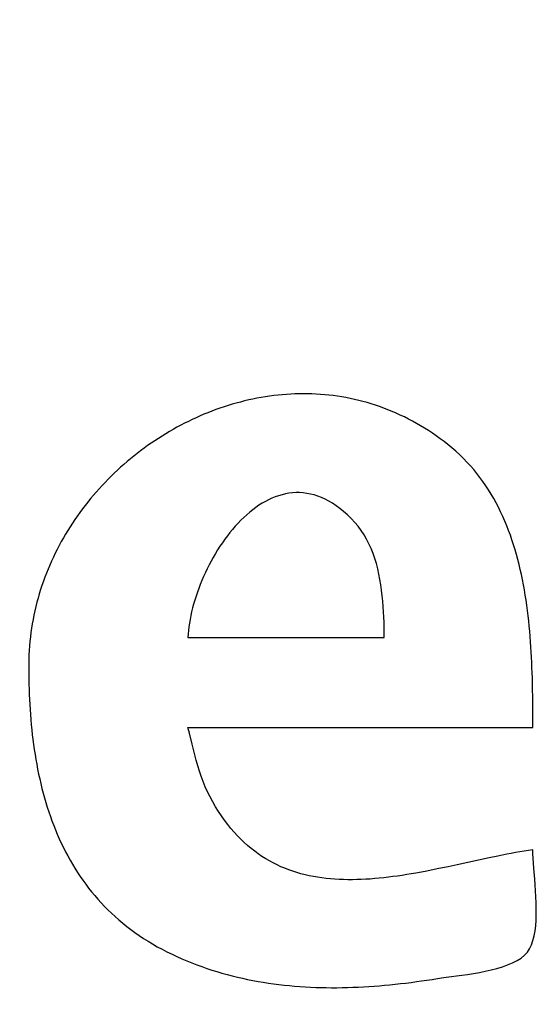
# Model space of a CAD drawing. Header units: inches. Extents: x 0 to 16, y 0 to 10.
# Tile 12 of 37: x 13.8311 to 13.873, y 1.3066 to 1.3865. Entities that reach past the tile are written whole.
import ezdxf

# ---------------------------------------------------------------- set-up
doc = ezdxf.new("R2010")
doc.units = ezdxf.units.IN
doc.header["$LTSCALE"] = 0.935
doc.header["$MEASUREMENT"] = 0
doc.layers.get('0').update_dxf_attribs({"linetype": 'CONTINUOUS'})
doc.styles.get("Standard").update_dxf_attribs({"font": 'txt', "width": 0.8})
doc.dimstyles.new('DIMSTYLE_2', dxfattribs={"dimtxt": 0.15625, "dimasz": 0.1875, "dimexe": 0.125, "dimexo": 0.0625, "dimgap": 0.039062, "dimtad": 0, "dimtih": 1, "dimtoh": 1, "dimlfac": 15.384615, "dimzin": 4, "dimdsep": 46, "dimtxsty": 'Standard', "dimblk": '_FILLED', "dimblk1": '_FILLED', "dimblk2": '_FILLED', "dimcen": 0.09, "dimazin": 1, "dimtfac": 1, "dimtofl": 0, "dimtmove": 0, "dimatfit": 3, "dimldrblk": '_FILLED', "dimfxl": 1, "dimtolj": 1, "dimtzin": 4, "dimarcsym": 0})

# ---------------------------------------------------------------- blocks, each defined once
blk = doc.blocks.new('*D15')
at = {"color": 2, "linetype": 'Continuous', "transparency": 16777216}
for p, q in [((11.642287, 3.476562), (11.669905, 3.476562)), ((11.669905, 3.476562), (11.750162, 2.931354)), ((11.750162, 2.931354), (13.157797, 2.931354))]:
    blk.add_line(p, q, dxfattribs=at)
at = {"color": 2, "linetype": 'Continuous', "transparency": 16777216, "insert": (13.235922, 3.009479), "char_height": 0.15625, "width": 0.625, "attachment_point": 1, "line_spacing_factor": 0.9}
blk.add_mtext('34.12', dxfattribs=at)
blk = doc.blocks.new('_FILLED')
at = {"color": 0, "linetype": 'ByBlock'}
blk.add_solid([(0, 0), (-1, 0.16667), (-1, -0.16667)], dxfattribs=at)
blk = doc.blocks.new('*D17')
at = {"color": 2, "linetype": 'Continuous', "transparency": 16777216}
for p, q in [((11.439206, 3.507892), (11.731472, 3.507892)), ((11.731472, 3.507892), (11.773876, 3.172824)), ((11.773876, 3.172824), (13.157797, 3.172824))]:
    blk.add_line(p, q, dxfattribs=at)
at = {"color": 2, "linetype": 'Continuous', "transparency": 16777216, "insert": (13.235922, 3.250949), "char_height": 0.15625, "width": 0.625, "attachment_point": 1, "line_spacing_factor": 0.9}
blk.add_mtext('34.60', dxfattribs=at)
blk = doc.blocks.new('*D18')
at = {"color": 2, "linetype": 'Continuous', "transparency": 16777216}
for p, q in [((11.332368, 3.51328), (11.476226, 3.874072)), ((11.476226, 3.874072), (13.157797, 3.874072)), ((11.271035, 3.51328), (11.332368, 3.51328))]:
    blk.add_line(p, q, dxfattribs=at)
at = {"color": 2, "linetype": 'Continuous', "transparency": 16777216, "insert": (13.235922, 3.952197), "char_height": 0.15625, "width": 0.625, "attachment_point": 1, "line_spacing_factor": 0.9}
blk.add_mtext('34.69', dxfattribs=at)
blk = doc.blocks.new('*D19')
at = {"color": 2, "linetype": 'Continuous', "transparency": 16777216}
blk.add_line((11.858911, 3.509591), (13.157797, 3.509591), dxfattribs=at)
at = {"color": 2, "linetype": 'Continuous', "transparency": 16777216, "insert": (13.235922, 3.587716), "char_height": 0.15625, "width": 0.625, "attachment_point": 1, "line_spacing_factor": 0.9}
blk.add_mtext('34.63', dxfattribs=at)

msp = doc.modelspace()

# ---------------------------------------------------------------- linework, layer by layer
at = {"color": 2, "linetype": 'Continuous'}
for p, q in [((13.850023, 1.355698), (13.849686, 1.355624)), ((13.850362, 1.355766), (13.850023, 1.355698)), ((13.850702, 1.355828), (13.850362, 1.355766)), ((13.851043, 1.355885), (13.850702, 1.355828)), ((13.851384, 1.355935), (13.851043, 1.355885)), ((13.851726, 1.35598), (13.851384, 1.355935)), ((13.852069, 1.35602), (13.851726, 1.35598)), ((13.852412, 1.356053), (13.852069, 1.35602)), ((13.852756, 1.35608), (13.852412, 1.356053)), ((13.853101, 1.356102), (13.852756, 1.35608)), ((13.853445, 1.356117), (13.853101, 1.356102)), ((13.853791, 1.356127), (13.853445, 1.356117)), ((13.854136, 1.35613), (13.853791, 1.356127)), ((13.854482, 1.356127), (13.854136, 1.35613)), ((13.854827, 1.356118), (13.854482, 1.356127)), ((13.855173, 1.356103), (13.854827, 1.356118)), ((13.855519, 1.356081), (13.855173, 1.356103)), ((13.855865, 1.356053), (13.855519, 1.356081)), ((13.85621, 1.356018), (13.855865, 1.356053)), ((13.856556, 1.355977), (13.85621, 1.356018)), ((13.856901, 1.35593), (13.856556, 1.355977)), ((13.857245, 1.355876), (13.856901, 1.35593)), ((13.85759, 1.355815), (13.857245, 1.355876)), ((13.857934, 1.355748), (13.85759, 1.355815)), ((13.858277, 1.355674), (13.857934, 1.355748)), ((13.847355, 1.354958), (13.847028, 1.354842)), ((13.847684, 1.355069), (13.847355, 1.354958)), ((13.848014, 1.355175), (13.847684, 1.355069)), ((13.848346, 1.355276), (13.848014, 1.355175)), ((13.848679, 1.355371), (13.848346, 1.355276)), ((13.849013, 1.355461), (13.848679, 1.355371)), ((13.849349, 1.355545), (13.849013, 1.355461)), ((13.849686, 1.355624), (13.849349, 1.355545)), ((13.85862, 1.355593), (13.858277, 1.355674)), ((13.858962, 1.355506), (13.85862, 1.355593)), ((13.859303, 1.355411), (13.858962, 1.355506)), ((13.859643, 1.35531), (13.859303, 1.355411)), ((13.859983, 1.355202), (13.859643, 1.35531)), ((13.860322, 1.355086), (13.859983, 1.355202)), ((13.860659, 1.354964), (13.860322, 1.355086)), ((13.860996, 1.354835), (13.860659, 1.354964)), ((13.845417, 1.354184), (13.845101, 1.354038)), ((13.845736, 1.354326), (13.845417, 1.354184)), ((13.846056, 1.354462), (13.845736, 1.354326)), ((13.846378, 1.354594), (13.846056, 1.354462)), ((13.846702, 1.354721), (13.846378, 1.354594)), ((13.847028, 1.354842), (13.846702, 1.354721)), ((13.861331, 1.354698), (13.860996, 1.354835)), ((13.861665, 1.354554), (13.861331, 1.354698)), ((13.861998, 1.354403), (13.861665, 1.354554)), ((13.86233, 1.354245), (13.861998, 1.354403)), ((13.86266, 1.354079), (13.86233, 1.354245)), ((13.843855, 1.353405), (13.84355, 1.353234)), ((13.844163, 1.35357), (13.843855, 1.353405)), ((13.844474, 1.353731), (13.844163, 1.35357)), ((13.844786, 1.353887), (13.844474, 1.353731)), ((13.845101, 1.354038), (13.844786, 1.353887)), ((13.862988, 1.353906), (13.86266, 1.354079)), ((13.863315, 1.353726), (13.862988, 1.353906)), ((13.863641, 1.353538), (13.863315, 1.353726)), ((13.863964, 1.353342), (13.863641, 1.353538)), ((13.864286, 1.353139), (13.863964, 1.353342)), ((13.842351, 1.352509), (13.842057, 1.352316)), ((13.842647, 1.352697), (13.842351, 1.352509)), ((13.842945, 1.35288), (13.842647, 1.352697)), ((13.843246, 1.35306), (13.842945, 1.35288)), ((13.84355, 1.353234), (13.843246, 1.35306)), ((13.864606, 1.352928), (13.864286, 1.353139)), ((13.864925, 1.35271), (13.864606, 1.352928)), ((13.865241, 1.352483), (13.864925, 1.35271)), ((13.841194, 1.351712), (13.840912, 1.351503)), ((13.841479, 1.351918), (13.841194, 1.351712)), ((13.841767, 1.352119), (13.841479, 1.351918)), ((13.842057, 1.352316), (13.841767, 1.352119)), ((13.865555, 1.35225), (13.865241, 1.352483)), ((13.865867, 1.352008), (13.865555, 1.35225)), ((13.866198, 1.351738), (13.865867, 1.352008)), ((13.866518, 1.351461), (13.866198, 1.351738)), ((13.840357, 1.351071), (13.840084, 1.350849)), ((13.840633, 1.351289), (13.840357, 1.351071)), ((13.840912, 1.351503), (13.840633, 1.351289)), ((13.866828, 1.351177), (13.866518, 1.351461)), ((13.867127, 1.350886), (13.866828, 1.351177)), ((13.839284, 1.350159), (13.839024, 1.349921)), ((13.839547, 1.350393), (13.839284, 1.350159)), ((13.839814, 1.350623), (13.839547, 1.350393)), ((13.840084, 1.350849), (13.839814, 1.350623)), ((13.867416, 1.350588), (13.867127, 1.350886)), ((13.867695, 1.350283), (13.867416, 1.350588)), ((13.867964, 1.349972), (13.867695, 1.350283)), ((13.838515, 1.349434), (13.838265, 1.349185)), ((13.838768, 1.349679), (13.838515, 1.349434)), ((13.839024, 1.349921), (13.838768, 1.349679)), ((13.868224, 1.349655), (13.867964, 1.349972)), ((13.868474, 1.349331), (13.868224, 1.349655)), ((13.868714, 1.349002), (13.868474, 1.349331)), ((13.837777, 1.348676), (13.837539, 1.348416)), ((13.838019, 1.348932), (13.837777, 1.348676)), ((13.838265, 1.349185), (13.838019, 1.348932)), ((13.868946, 1.348667), (13.868714, 1.349002)), ((13.869168, 1.348326), (13.868946, 1.348667)), ((13.837074, 1.347886), (13.836848, 1.347616)), ((13.837305, 1.348153), (13.837074, 1.347886)), ((13.837539, 1.348416), (13.837305, 1.348153)), ((13.851845, 1.34776), (13.851573, 1.347649)), ((13.852119, 1.347856), (13.851845, 1.34776)), ((13.852396, 1.347937), (13.852119, 1.347856)), ((13.852676, 1.348002), (13.852396, 1.347937)), ((13.852959, 1.348052), (13.852676, 1.348002)), ((13.853243, 1.348086), (13.852959, 1.348052)), ((13.85353, 1.348102), (13.853243, 1.348086)), ((13.853819, 1.348102), (13.85353, 1.348102)), ((13.85411, 1.348083), (13.853819, 1.348102)), ((13.854403, 1.348046), (13.85411, 1.348083)), ((13.854698, 1.347991), (13.854403, 1.348046)), ((13.854994, 1.347916), (13.854698, 1.347991)), ((13.855291, 1.347822), (13.854994, 1.347916)), ((13.855589, 1.347707), (13.855291, 1.347822)), ((13.855889, 1.347572), (13.855589, 1.347707)), ((13.869382, 1.34798), (13.869168, 1.348326)), ((13.869587, 1.347628), (13.869382, 1.34798)), ((13.836407, 1.347065), (13.836193, 1.346785)), ((13.836625, 1.347342), (13.836407, 1.347065)), ((13.836848, 1.347616), (13.836625, 1.347342)), ((13.85052, 1.347073), (13.850265, 1.346898)), ((13.850778, 1.347236), (13.85052, 1.347073)), ((13.85104, 1.347387), (13.850778, 1.347236)), ((13.851305, 1.347525), (13.85104, 1.347387)), ((13.851573, 1.347649), (13.851305, 1.347525)), ((13.856189, 1.347416), (13.855889, 1.347572)), ((13.85649, 1.347238), (13.856189, 1.347416)), ((13.856792, 1.347038), (13.85649, 1.347238)), ((13.857094, 1.346815), (13.856792, 1.347038)), ((13.869784, 1.347272), (13.869587, 1.347628)), ((13.869972, 1.346911), (13.869784, 1.347272)), ((13.870152, 1.346545), (13.869972, 1.346911)), ((13.835777, 1.346215), (13.835576, 1.345925)), ((13.835983, 1.346501), (13.835777, 1.346215)), ((13.836193, 1.346785), (13.835983, 1.346501)), ((13.849525, 1.346305), (13.849286, 1.346086)), ((13.849768, 1.346513), (13.849525, 1.346305)), ((13.850014, 1.346711), (13.849768, 1.346513)), ((13.850265, 1.346898), (13.850014, 1.346711)), ((13.857397, 1.346569), (13.857094, 1.346815)), ((13.8577, 1.3463), (13.857397, 1.346569)), ((13.858003, 1.346006), (13.8577, 1.3463)), ((13.870325, 1.346174), (13.870152, 1.346545)), ((13.870489, 1.3458), (13.870325, 1.346174)), ((13.835187, 1.345336), (13.834999, 1.345037)), ((13.835379, 1.345632), (13.835187, 1.345336)), ((13.835576, 1.345925), (13.835379, 1.345632)), ((13.848598, 1.345374), (13.848378, 1.34512)), ((13.848823, 1.34562), (13.848598, 1.345374)), ((13.849052, 1.345858), (13.848823, 1.34562)), ((13.849286, 1.346086), (13.849052, 1.345858)), ((13.858305, 1.345689), (13.858003, 1.346006)), ((13.858576, 1.345372), (13.858305, 1.345689)), ((13.858826, 1.345039), (13.858576, 1.345372)), ((13.870647, 1.345421), (13.870489, 1.3458)), ((13.870796, 1.345038), (13.870647, 1.345421)), ((13.834816, 1.344736), (13.834638, 1.344431)), ((13.834999, 1.345037), (13.834816, 1.344736)), ((13.847953, 1.344589), (13.847748, 1.344314)), ((13.848163, 1.344858), (13.847953, 1.344589)), ((13.848378, 1.34512), (13.848163, 1.344858)), ((13.859055, 1.344691), (13.858826, 1.345039)), ((13.859265, 1.344328), (13.859055, 1.344691)), ((13.870939, 1.344652), (13.870796, 1.345038)), ((13.871074, 1.344262), (13.870939, 1.344652)), ((13.834296, 1.343813), (13.834132, 1.3435)), ((13.834464, 1.344123), (13.834296, 1.343813)), ((13.834638, 1.344431), (13.834464, 1.344123)), ((13.847355, 1.343744), (13.847167, 1.343451)), ((13.847549, 1.344032), (13.847355, 1.343744)), ((13.847748, 1.344314), (13.847549, 1.344032)), ((13.859457, 1.343951), (13.859265, 1.344328)), ((13.859631, 1.343563), (13.859457, 1.343951)), ((13.871203, 1.343869), (13.871074, 1.344262)), ((13.871325, 1.343473), (13.871203, 1.343869)), ((13.833973, 1.343184), (13.83382, 1.342866)), ((13.834132, 1.3435), (13.833973, 1.343184)), ((13.846985, 1.343153), (13.846809, 1.34285)), ((13.847167, 1.343451), (13.846985, 1.343153)), ((13.859788, 1.343164), (13.859631, 1.343563)), ((13.859929, 1.342755), (13.859788, 1.343164)), ((13.871441, 1.343073), (13.871325, 1.343473)), ((13.87155, 1.342671), (13.871441, 1.343073)), ((13.833528, 1.342222), (13.83339, 1.341896)), ((13.833671, 1.342545), (13.833528, 1.342222)), ((13.83382, 1.342866), (13.833671, 1.342545)), ((13.846476, 1.342235), (13.846318, 1.341922)), ((13.846639, 1.342544), (13.846476, 1.342235)), ((13.846809, 1.34285), (13.846639, 1.342544)), ((13.860055, 1.342339), (13.859929, 1.342755)), ((13.860167, 1.341915), (13.860055, 1.342339)), ((13.871653, 1.342266), (13.87155, 1.342671)), ((13.87175, 1.341859), (13.871653, 1.342266)), ((13.833257, 1.341568), (13.83313, 1.341237)), ((13.83339, 1.341896), (13.833257, 1.341568)), ((13.846168, 1.341607), (13.846024, 1.341291)), ((13.846318, 1.341922), (13.846168, 1.341607)), ((13.860265, 1.341486), (13.860167, 1.341915)), ((13.86035, 1.341053), (13.860265, 1.341486)), ((13.871841, 1.341449), (13.87175, 1.341859)), ((13.871927, 1.341038), (13.871841, 1.341449)), ((13.832891, 1.340569), (13.832781, 1.340231)), ((13.833008, 1.340904), (13.832891, 1.340569)), ((13.83313, 1.341237), (13.833008, 1.340904)), ((13.845756, 1.340653), (13.845633, 1.340334)), ((13.845886, 1.340973), (13.845756, 1.340653)), ((13.846024, 1.341291), (13.845886, 1.340973)), ((13.860424, 1.340616), (13.86035, 1.341053)), ((13.860487, 1.340177), (13.860424, 1.340616)), ((13.872007, 1.340624), (13.871927, 1.341038)), ((13.872082, 1.340209), (13.872007, 1.340624)), ((13.832676, 1.339891), (13.832576, 1.339549)), ((13.832781, 1.340231), (13.832676, 1.339891)), ((13.845518, 1.340014), (13.84541, 1.339695)), ((13.845633, 1.340334), (13.845518, 1.340014)), ((13.86054, 1.339738), (13.860487, 1.340177)), ((13.860584, 1.3393), (13.86054, 1.339738)), ((13.872152, 1.339792), (13.872082, 1.340209)), ((13.872217, 1.339374), (13.872152, 1.339792)), ((13.832483, 1.339205), (13.832395, 1.338859)), ((13.832576, 1.339549), (13.832483, 1.339205)), ((13.845216, 1.33906), (13.845131, 1.338745)), ((13.845309, 1.339377), (13.845216, 1.33906)), ((13.84541, 1.339695), (13.845309, 1.339377)), ((13.860619, 1.338863), (13.860584, 1.3393)), ((13.872278, 1.338955), (13.872217, 1.339374)), ((13.872334, 1.338535), (13.872278, 1.338955)), ((13.832238, 1.338161), (13.832168, 1.337809)), ((13.832313, 1.338511), (13.832238, 1.338161)), ((13.832395, 1.338859), (13.832313, 1.338511)), ((13.844985, 1.338123), (13.844925, 1.337816)), ((13.845054, 1.338432), (13.844985, 1.338123)), ((13.845131, 1.338745), (13.845054, 1.338432)), ((13.860647, 1.338429), (13.860619, 1.338863)), ((13.860668, 1.338), (13.860647, 1.338429)), ((13.872385, 1.338114), (13.872334, 1.338535)), ((13.872432, 1.337692), (13.872385, 1.338114)), ((13.832105, 1.337455), (13.832047, 1.3371)), ((13.832168, 1.337809), (13.832105, 1.337455)), ((13.844873, 1.337514), (13.844829, 1.337216)), ((13.844925, 1.337816), (13.844873, 1.337514)), ((13.860683, 1.337576), (13.860668, 1.338)), ((13.860693, 1.33716), (13.860683, 1.337576)), ((13.872476, 1.33727), (13.872432, 1.337692)), ((13.831996, 1.336743), (13.831952, 1.336384)), ((13.832047, 1.3371), (13.831996, 1.336743)), ((13.844769, 1.336634), (13.844752, 1.336352)), ((13.844795, 1.336922), (13.844769, 1.336634)), ((13.844829, 1.337216), (13.844795, 1.336922)), ((13.860699, 1.336751), (13.860693, 1.33716)), ((13.860701, 1.336352), (13.860699, 1.336751)), ((13.872515, 1.336848), (13.872476, 1.33727)), ((13.872551, 1.336425), (13.872515, 1.336848)), ((13.831913, 1.336023), (13.831882, 1.335661)), ((13.831952, 1.336384), (13.831913, 1.336023)), ((13.844752, 1.336352), (13.860701, 1.336352)), ((13.872583, 1.336003), (13.872551, 1.336425)), ((13.872612, 1.335581), (13.872583, 1.336003)), ((13.831838, 1.334932), (13.831826, 1.334565)), ((13.831856, 1.335297), (13.831838, 1.334932)), ((13.831882, 1.335661), (13.831856, 1.335297)), ((13.872638, 1.33516), (13.872612, 1.335581)), ((13.872661, 1.334739), (13.872638, 1.33516)), ((13.831821, 1.334197), (13.83182, 1.333784)), ((13.831826, 1.334565), (13.831821, 1.334197)), ((13.872681, 1.33432), (13.872661, 1.334739)), ((13.872698, 1.333901), (13.872681, 1.33432)), ((13.83182, 1.333784), (13.831823, 1.333371)), ((13.831823, 1.333371), (13.831828, 1.332959)), ((13.872713, 1.333483), (13.872698, 1.333901)), ((13.872726, 1.333067), (13.872713, 1.333483)), ((13.831828, 1.332959), (13.831836, 1.332547)), ((13.831836, 1.332547), (13.831848, 1.332134)), ((13.872737, 1.332653), (13.872726, 1.333067)), ((13.872746, 1.33224), (13.872737, 1.332653)), ((13.831848, 1.332134), (13.831863, 1.331723)), ((13.831863, 1.331723), (13.831881, 1.331311)), ((13.872759, 1.33142), (13.872746, 1.33224)), ((13.831881, 1.331311), (13.831903, 1.330901)), ((13.872766, 1.33061), (13.872759, 1.33142)), ((13.831903, 1.330901), (13.831929, 1.33049)), ((13.831929, 1.33049), (13.831958, 1.330081)), ((13.87277, 1.329811), (13.872766, 1.33061)), ((13.831958, 1.330081), (13.831991, 1.329673)), ((13.831991, 1.329673), (13.832027, 1.329265)), ((13.872771, 1.329024), (13.87277, 1.329811)), ((13.832027, 1.329265), (13.832068, 1.328858)), ((13.832068, 1.328858), (13.832113, 1.328453)), ((13.844752, 1.329024), (13.872771, 1.329024)), ((13.844866, 1.328579), (13.844752, 1.329024)), ((13.845087, 1.327691), (13.844866, 1.328579)), ((13.832113, 1.328453), (13.832161, 1.328049)), ((13.832161, 1.328049), (13.832214, 1.327646)), ((13.832214, 1.327646), (13.832272, 1.327244)), ((13.832272, 1.327244), (13.832333, 1.326844)), ((13.845199, 1.327249), (13.845087, 1.327691)), ((13.845314, 1.326809), (13.845199, 1.327249)), ((13.832333, 1.326844), (13.8324, 1.326446)), ((13.8324, 1.326446), (13.83247, 1.326049)), ((13.845433, 1.326371), (13.845314, 1.326809)), ((13.845559, 1.325935), (13.845433, 1.326371)), ((13.83247, 1.326049), (13.832546, 1.325654)), ((13.832546, 1.325654), (13.832626, 1.325261)), ((13.845693, 1.325503), (13.845559, 1.325935)), ((13.845837, 1.325073), (13.845693, 1.325503)), ((13.832626, 1.325261), (13.832711, 1.32487)), ((13.832711, 1.32487), (13.832801, 1.324481)), ((13.845993, 1.324648), (13.845837, 1.325073)), ((13.846163, 1.324226), (13.845993, 1.324648)), ((13.832801, 1.324481), (13.832896, 1.324094)), ((13.832896, 1.324094), (13.832996, 1.323709)), ((13.846348, 1.323809), (13.846163, 1.324226)), ((13.84655, 1.323396), (13.846348, 1.323809)), ((13.832996, 1.323709), (13.833102, 1.323327)), ((13.833102, 1.323327), (13.833212, 1.322947)), ((13.833212, 1.322947), (13.833328, 1.322569)), ((13.846771, 1.322989), (13.84655, 1.323396)), ((13.847003, 1.322595), (13.846771, 1.322989)), ((13.833328, 1.322569), (13.83345, 1.322194)), ((13.83345, 1.322194), (13.833577, 1.321822)), ((13.847241, 1.322216), (13.847003, 1.322595)), ((13.847484, 1.321853), (13.847241, 1.322216)), ((13.833577, 1.321822), (13.83371, 1.321453)), ((13.83371, 1.321453), (13.833849, 1.321087)), ((13.847732, 1.321504), (13.847484, 1.321853)), ((13.847985, 1.32117), (13.847732, 1.321504)), ((13.833849, 1.321087), (13.833993, 1.320723)), ((13.833993, 1.320723), (13.834144, 1.320363)), ((13.848243, 1.32085), (13.847985, 1.32117)), ((13.848505, 1.320544), (13.848243, 1.32085)), ((13.848772, 1.320252), (13.848505, 1.320544)), ((13.834144, 1.320363), (13.8343, 1.320006)), ((13.8343, 1.320006), (13.834463, 1.319652)), ((13.849044, 1.319974), (13.848772, 1.320252)), ((13.849321, 1.319709), (13.849044, 1.319974)), ((13.834463, 1.319652), (13.834632, 1.319302)), ((13.834632, 1.319302), (13.834807, 1.318955)), ((13.834807, 1.318955), (13.834989, 1.318612)), ((13.849601, 1.319457), (13.849321, 1.319709)), ((13.849886, 1.319218), (13.849601, 1.319457)), ((13.850175, 1.318991), (13.849886, 1.319218)), ((13.850469, 1.318777), (13.850175, 1.318991)), ((13.871722, 1.31894), (13.871368, 1.318877)), ((13.872073, 1.319), (13.871722, 1.31894)), ((13.872423, 1.319057), (13.872073, 1.319)), ((13.872771, 1.31911), (13.872423, 1.319057)), ((13.872777, 1.318783), (13.872771, 1.31911)), ((13.834989, 1.318612), (13.835177, 1.318272)), ((13.835177, 1.318272), (13.835371, 1.317936)), ((13.850766, 1.318575), (13.850469, 1.318777)), ((13.851067, 1.318385), (13.850766, 1.318575)), ((13.851372, 1.318207), (13.851067, 1.318385)), ((13.85168, 1.318039), (13.851372, 1.318207)), ((13.869207, 1.318448), (13.866626, 1.31789)), ((13.869933, 1.318599), (13.869207, 1.318448)), ((13.870654, 1.318743), (13.869933, 1.318599)), ((13.871012, 1.318811), (13.870654, 1.318743)), ((13.871368, 1.318877), (13.871012, 1.318811)), ((13.872793, 1.318422), (13.872777, 1.318783)), ((13.872819, 1.318032), (13.872793, 1.318422)), ((13.835371, 1.317936), (13.835573, 1.317604)), ((13.835573, 1.317604), (13.835781, 1.317276)), ((13.851992, 1.317883), (13.85168, 1.318039)), ((13.852308, 1.317738), (13.851992, 1.317883)), ((13.852627, 1.317603), (13.852308, 1.317738)), ((13.852949, 1.317479), (13.852627, 1.317603)), ((13.853275, 1.317364), (13.852949, 1.317479)), ((13.853603, 1.317259), (13.853275, 1.317364)), ((13.864013, 1.317354), (13.863265, 1.317217)), ((13.864387, 1.317426), (13.864013, 1.317354)), ((13.864761, 1.3175), (13.864387, 1.317426)), ((13.865134, 1.317576), (13.864761, 1.3175)), ((13.865881, 1.317731), (13.865134, 1.317576)), ((13.866626, 1.31789), (13.865881, 1.317731)), ((13.87285, 1.317617), (13.872819, 1.318032)), ((13.872922, 1.316725), (13.87285, 1.317617)), ((13.835781, 1.317276), (13.835996, 1.316952)), ((13.835996, 1.316952), (13.836218, 1.316632)), ((13.836218, 1.316632), (13.836447, 1.316316)), ((13.853934, 1.317164), (13.853603, 1.317259)), ((13.854269, 1.317079), (13.853934, 1.317164)), ((13.854606, 1.317002), (13.854269, 1.317079)), ((13.854946, 1.316934), (13.854606, 1.317002)), ((13.855288, 1.316875), (13.854946, 1.316934)), ((13.855633, 1.316824), (13.855288, 1.316875)), ((13.85598, 1.316781), (13.855633, 1.316824)), ((13.856329, 1.316745), (13.85598, 1.316781)), ((13.856681, 1.316718), (13.856329, 1.316745)), ((13.857035, 1.316697), (13.856681, 1.316718)), ((13.85739, 1.316684), (13.857035, 1.316697)), ((13.857748, 1.316677), (13.85739, 1.316684)), ((13.858107, 1.316677), (13.857748, 1.316677)), ((13.858468, 1.316683), (13.858107, 1.316677)), ((13.85883, 1.316695), (13.858468, 1.316683)), ((13.859194, 1.316713), (13.85883, 1.316695)), ((13.85956, 1.316736), (13.859194, 1.316713)), ((13.859926, 1.316765), (13.85956, 1.316736)), ((13.860294, 1.316799), (13.859926, 1.316765)), ((13.860663, 1.316837), (13.860294, 1.316799)), ((13.861032, 1.31688), (13.860663, 1.316837)), ((13.861403, 1.316927), (13.861032, 1.31688)), ((13.861774, 1.316978), (13.861403, 1.316927)), ((13.862146, 1.317033), (13.861774, 1.316978)), ((13.862519, 1.317091), (13.862146, 1.317033)), ((13.862892, 1.317153), (13.862519, 1.317091)), ((13.863265, 1.317217), (13.862892, 1.317153)), ((13.872958, 1.316257), (13.872922, 1.316725)), ((13.836447, 1.316316), (13.836683, 1.316004)), ((13.836683, 1.316004), (13.836927, 1.315697)), ((13.872991, 1.31578), (13.872958, 1.316257)), ((13.873019, 1.315298), (13.872991, 1.31578)), ((13.836927, 1.315697), (13.837178, 1.315395)), ((13.837178, 1.315395), (13.837436, 1.315097)), ((13.837436, 1.315097), (13.837702, 1.314803)), ((13.873039, 1.314814), (13.873019, 1.315298)), ((13.837702, 1.314803), (13.837975, 1.314515)), ((13.837975, 1.314515), (13.838256, 1.314231)), ((13.838256, 1.314231), (13.838545, 1.313953)), ((13.873049, 1.314333), (13.873039, 1.314814)), ((13.873048, 1.313859), (13.873049, 1.314333)), ((13.838545, 1.313953), (13.838842, 1.313679)), ((13.838842, 1.313679), (13.839147, 1.313411)), ((13.839147, 1.313411), (13.839459, 1.313148)), ((13.872999, 1.312948), (13.873032, 1.313396)), ((13.873032, 1.313396), (13.873048, 1.313859)), ((13.839459, 1.313148), (13.83978, 1.31289)), ((13.83978, 1.31289), (13.84011, 1.312637)), ((13.84011, 1.312637), (13.840447, 1.312391)), ((13.872948, 1.312519), (13.872999, 1.312948)), ((13.840447, 1.312391), (13.840793, 1.312149)), ((13.840793, 1.312149), (13.841148, 1.311914)), ((13.841148, 1.311914), (13.841511, 1.311684)), ((13.872657, 1.311388), (13.872779, 1.311735)), ((13.872779, 1.311735), (13.872875, 1.312114)), ((13.872875, 1.312114), (13.872948, 1.312519)), ((13.841511, 1.311684), (13.841883, 1.311461)), ((13.841883, 1.311461), (13.842263, 1.311243)), ((13.842263, 1.311243), (13.842653, 1.311031)), ((13.842653, 1.311031), (13.843051, 1.310826)), ((13.872328, 1.310802), (13.872508, 1.311075)), ((13.872508, 1.311075), (13.872657, 1.311388)), ((13.843051, 1.310826), (13.843459, 1.310627)), ((13.843459, 1.310627), (13.843857, 1.310442)), ((13.843857, 1.310442), (13.844258, 1.310264)), ((13.844258, 1.310264), (13.84466, 1.310093)), ((13.871484, 1.31011), (13.871811, 1.310318)), ((13.871811, 1.310318), (13.872094, 1.310549)), ((13.872094, 1.310549), (13.872328, 1.310802)), ((13.84466, 1.310093), (13.845063, 1.30993)), ((13.845063, 1.30993), (13.845469, 1.309774)), ((13.845469, 1.309774), (13.845876, 1.309625)), ((13.845876, 1.309625), (13.846284, 1.309483)), ((13.846284, 1.309483), (13.846695, 1.309348)), ((13.846695, 1.309348), (13.847106, 1.30922)), ((13.868906, 1.309247), (13.869382, 1.309352)), ((13.869382, 1.309352), (13.869847, 1.309471)), ((13.869847, 1.309471), (13.870295, 1.309605)), ((13.870295, 1.309605), (13.870721, 1.309755)), ((13.870721, 1.309755), (13.871119, 1.309923)), ((13.871119, 1.309923), (13.871484, 1.31011)), ((13.847106, 1.30922), (13.847519, 1.309098)), ((13.847519, 1.309098), (13.847933, 1.308983)), ((13.847933, 1.308983), (13.848349, 1.308875)), ((13.848349, 1.308875), (13.848766, 1.308772)), ((13.848766, 1.308772), (13.849184, 1.308676)), ((13.849184, 1.308676), (13.849603, 1.308587)), ((13.849603, 1.308587), (13.850023, 1.308503)), ((13.86416, 1.308524), (13.864586, 1.30859)), ((13.864586, 1.30859), (13.865012, 1.308658)), ((13.865012, 1.308658), (13.865344, 1.308709)), ((13.865344, 1.308709), (13.865715, 1.30876)), ((13.865715, 1.30876), (13.866998, 1.308929)), ((13.866998, 1.308929), (13.867464, 1.308996)), ((13.867464, 1.308996), (13.867942, 1.30907)), ((13.867942, 1.30907), (13.868424, 1.309153)), ((13.868424, 1.309153), (13.868906, 1.309247)), ((13.850023, 1.308503), (13.850444, 1.308425)), ((13.850444, 1.308425), (13.850866, 1.308354)), ((13.850866, 1.308354), (13.851289, 1.308288)), ((13.851289, 1.308288), (13.851713, 1.308228)), ((13.851713, 1.308228), (13.852138, 1.308173)), ((13.852138, 1.308173), (13.852564, 1.308124)), ((13.852564, 1.308124), (13.85299, 1.30808)), ((13.85299, 1.30808), (13.853417, 1.308042)), ((13.853417, 1.308042), (13.853845, 1.308008)), ((13.853845, 1.308008), (13.854273, 1.30798)), ((13.854273, 1.30798), (13.854702, 1.307957)), ((13.854702, 1.307957), (13.855131, 1.307939)), ((13.855131, 1.307939), (13.85556, 1.307926)), ((13.85556, 1.307926), (13.85599, 1.307917)), ((13.85599, 1.307917), (13.856421, 1.307914)), ((13.856421, 1.307914), (13.856851, 1.307914)), ((13.856851, 1.307914), (13.857282, 1.307919)), ((13.857282, 1.307919), (13.857713, 1.307929)), ((13.857713, 1.307929), (13.858144, 1.307942)), ((13.858144, 1.307942), (13.858575, 1.30796)), ((13.858575, 1.30796), (13.859006, 1.307982)), ((13.859006, 1.307982), (13.859437, 1.308008)), ((13.859437, 1.308008), (13.859868, 1.308037)), ((13.859868, 1.308037), (13.860299, 1.308071)), ((13.860299, 1.308071), (13.860729, 1.308108)), ((13.860729, 1.308108), (13.861159, 1.308148)), ((13.861159, 1.308148), (13.861589, 1.308193)), ((13.861589, 1.308193), (13.862019, 1.30824)), ((13.862019, 1.30824), (13.862448, 1.308291)), ((13.862448, 1.308291), (13.862877, 1.308345)), ((13.862877, 1.308345), (13.863305, 1.308402)), ((13.863305, 1.308402), (13.863733, 1.308462)), ((13.863733, 1.308462), (13.86416, 1.308524))]:
    msp.add_line(p, q, dxfattribs=at)

# ---------------------------------------------------------------- dimensions: what is measured, and where the dimension line sits
for feature_location, offset, origin, picture, middle in [((11.271035, 3.51328), (1.886762, 0.360792), (11.272609, 1.258723), '*D18', (13.548422, 3.874072)), ((11.858911, 3.509591), (1.298886, 0), (11.796411, 1.258723), '*D19', (13.552328, 3.509591)), ((11.439206, 3.507892), (1.718591, -0.335068), (11.376706, 1.258723), '*D17', (13.548422, 3.172824)), ((11.642287, 3.476562), (1.51551, -0.545208), (12.998099, 1.258723), '*D15', (13.548422, 2.931354))]:
    dim = msp.add_ordinate_dim(feature_location=feature_location, offset=offset, dtype=0, origin=origin, dimstyle='DIMSTYLE_2', dxfattribs=at)
    dim.commit()
    dim.dimension.update_dxf_attribs({"geometry": picture, "text_midpoint": middle})

doc.saveas('drawing.dxf')
